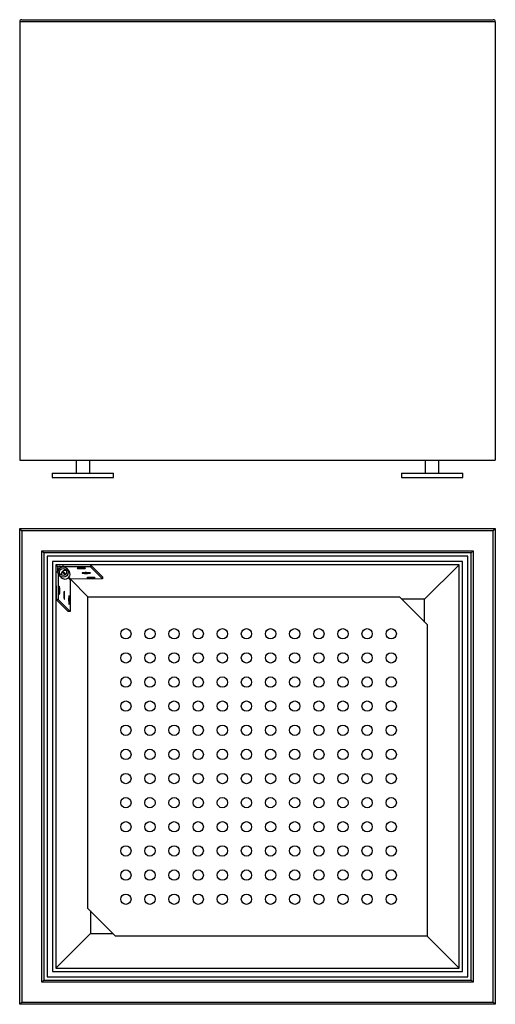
# Model space of a CAD drawing. Header units: millimetres. Extents: x 66 to 1569, y 63 to 1505.
# Tile 1 of 2: x 66 to 756, y 63 to 1491. Entities that reach past the tile are written whole.
import ezdxf

# ---------------------------------------------------------------- set-up
doc = ezdxf.new("R2010")
doc.units = ezdxf.units.MM

msp = doc.modelspace()

# ---------------------------------------------------------------- linework, layer by layer
at = {"color": 7, "linetype": 'Continuous', "lineweight": 25}
for p, q in [((755.981, 1488.35), (65.981, 1488.35)), ((65.981, 1488.35), (65.981, 852.35)), ((68.981, 1491.35), (752.981, 1491.35)), ((755.981, 1488.35), (755.981, 852.35)), ((65.981, 852.35), (755.981, 852.35)), ((147.683, 852.35), (147.683, 833.35)), ((167.683, 833.35), (167.683, 852.35)), ((654.283, 852.35), (654.283, 833.35)), ((674.283, 833.35), (674.283, 852.35)), ((113.183, 833.35), (113.183, 827.35)), ((113.183, 833.35), (157.908, 833.35)), ((157.908, 833.35), (202.183, 833.35)), ((202.183, 827.35), (202.183, 833.35)), ((619.783, 833.35), (619.783, 827.35)), ((619.783, 833.35), (664.508, 833.35)), ((664.508, 833.35), (708.783, 833.35)), ((708.783, 827.35), (708.783, 833.35)), ((113.183, 827.35), (157.908, 827.35)), ((157.908, 827.35), (202.183, 827.35)), ((619.783, 827.35), (664.508, 827.35)), ((664.508, 827.35), (708.783, 827.35)), ((68.981, 750.069), (65.981, 753.069)), ((65.981, 753.069), (755.981, 753.069)), ((65.981, 63.069), (65.981, 753.069)), ((752.981, 750.069), (68.981, 750.069)), ((68.981, 750.069), (68.981, 66.069)), ((752.981, 750.069), (755.981, 753.069)), ((752.981, 66.069), (752.981, 750.069)), ((755.981, 753.069), (755.981, 63.069)), ((97.981, 721.069), (723.981, 721.069)), ((97.981, 95.069), (97.981, 721.069)), ((100.981, 718.069), (97.981, 721.069)), ((720.981, 718.069), (100.981, 718.069)), ((100.981, 718.069), (100.981, 98.069)), ((720.981, 718.069), (723.981, 721.069)), ((720.981, 98.069), (720.981, 718.069)), ((723.981, 721.069), (723.981, 95.069)), ((715.981, 713.069), (105.981, 713.069)), ((105.981, 713.069), (105.981, 103.069)), ((708.481, 705.569), (113.481, 705.569)), ((113.481, 705.569), (113.481, 110.569)), ((121.841, 697.209), (118.5, 700.55)), ((118.5, 700.55), (118.5, 115.588)), ((703.462, 700.55), (118.5, 700.55)), ((128.533, 700.527), (128.533, 697.539)), ((168.729, 700.483), (128.533, 700.527)), ((168.729, 700.483), (168.729, 697.494)), ((168.729, 700.483), (186.094, 683.117)), ((653.462, 650.55), (703.462, 700.55)), ((703.462, 115.588), (703.462, 700.55)), ((708.481, 110.569), (708.481, 705.569)), ((715.981, 103.069), (715.981, 713.069)), ((118.57, 690.49), (121.559, 690.512)), ((118.57, 690.49), (118.918, 650.295)), ((120.741, 694.559), (120.741, 690.506)), ((121.559, 690.512), (121.562, 690.211)), ((121.575, 690.497), (121.559, 690.512)), ((121.566, 689.688), (121.906, 650.317)), ((124.463, 698.309), (128.533, 698.34)), ((128.833, 697.538), (128.533, 697.539)), ((128.533, 697.539), (128.548, 697.523)), ((168.729, 697.494), (129.358, 697.538)), ((136.939, 692.77), (134.334, 695.374)), ((168.729, 697.494), (186.094, 680.129)), ((123.727, 684.768), (126.332, 682.163)), ((139.272, 679.039), (139.272, 632.952)), ((164.981, 654.069), (139.488, 679.562)), ((186.094, 680.129), (140.005, 679.779)), ((186.094, 683.117), (186.094, 680.129)), ((121.906, 650.317), (118.918, 650.295)), ((118.918, 650.295), (136.283, 632.929)), ((121.906, 650.317), (139.272, 632.952)), ((164.981, 654.069), (616.981, 654.069)), ((164.981, 202.069), (164.981, 654.069)), ((616.981, 654.069), (656.981, 614.069)), ((653.462, 650.55), (620.5, 650.55)), ((653.462, 617.588), (653.462, 650.55)), ((139.272, 632.952), (136.283, 632.929)), ((656.981, 614.069), (656.981, 162.069)), ((204.981, 162.069), (164.981, 202.069)), ((168.5, 198.55), (168.5, 165.588)), ((168.5, 165.588), (118.5, 115.588)), ((168.5, 165.588), (201.462, 165.588)), ((656.981, 162.069), (204.981, 162.069)), ((656.981, 162.069), (703.462, 115.588)), ((118.5, 115.588), (703.462, 115.588)), ((105.981, 103.069), (715.981, 103.069)), ((113.481, 110.569), (708.481, 110.569)), ((97.981, 95.069), (100.981, 98.069)), ((723.981, 95.069), (97.981, 95.069)), ((100.981, 98.069), (720.981, 98.069)), ((723.981, 95.069), (720.981, 98.069)), ((65.981, 63.069), (68.981, 66.069)), ((755.981, 63.069), (65.981, 63.069)), ((68.981, 66.069), (752.981, 66.069)), ((755.981, 63.069), (752.981, 66.069))]:
    msp.add_line(p, q, dxfattribs=at)
at = {"color": 8, "linetype": 'Continuous', "lineweight": 25}
for p, q in [((120.741, 694.559), (123.105, 694.577)), ((124.463, 695.949), (124.463, 698.309)), ((127.683, 690.628), (132.193, 686.118)), ((128.414, 691.37), (132.935, 686.849)), ((136.489, 681.822), (139.272, 679.039)), ((137.229, 682.555), (140.005, 679.779))]:
    msp.add_line(p, q, dxfattribs=at)
at = {"color": 7, "linetype": 'Continuous', "lineweight": 25, "flags": 128}
for points in [[(156.043, 695.123), (157.513, 695.151), (158.858, 695.209), (159.993, 695.295), (160.848, 695.403), (161.368, 695.526), (161.52, 695.657), (161.296, 695.786), (160.709, 695.907), (159.795, 696.011), (158.614, 696.092), (157.238, 696.145), (155.754, 696.167), (154.256, 696.155), (152.837, 696.112), (151.587, 696.039), (150.584, 695.941), (149.892, 695.825), (149.553, 695.697), (149.589, 695.566), (149.998, 695.44), (150.754, 695.327), (151.81, 695.233), (153.099, 695.166), (154.54, 695.128), (156.043, 695.123)], [(162.989, 688.177), (164.459, 688.205), (165.804, 688.263), (166.94, 688.349), (167.794, 688.457), (168.314, 688.58), (168.466, 688.711), (168.242, 688.84), (167.655, 688.961), (166.742, 689.065), (165.56, 689.146), (164.184, 689.199), (162.7, 689.221), (161.202, 689.209), (159.783, 689.166), (158.533, 689.093), (157.53, 688.995), (156.838, 688.879), (156.499, 688.751), (156.535, 688.62), (156.944, 688.494), (157.7, 688.381), (158.756, 688.287), (160.045, 688.22), (161.486, 688.182), (162.989, 688.177)], [(169.935, 681.231), (171.405, 681.259), (172.75, 681.317), (173.886, 681.403), (174.74, 681.511), (175.26, 681.634), (175.412, 681.764), (175.188, 681.894), (174.601, 682.015), (173.688, 682.119), (172.506, 682.2), (171.13, 682.253), (169.647, 682.274), (168.148, 682.263), (166.729, 682.22), (165.479, 682.147), (164.477, 682.049), (163.784, 681.933), (163.445, 681.805), (163.481, 681.674), (163.89, 681.548), (164.647, 681.434), (165.702, 681.341), (166.991, 681.273), (168.432, 681.236), (169.935, 681.231)], [(123.122, 664.045), (123.138, 662.542), (123.186, 661.101), (123.263, 659.812), (123.364, 658.756), (123.482, 658), (123.61, 657.591), (123.74, 657.555), (123.865, 657.894), (123.975, 658.586), (124.064, 659.589), (124.127, 660.839), (124.16, 662.258), (124.16, 663.756), (124.127, 665.24), (124.064, 666.616), (123.975, 667.797), (123.865, 668.71), (123.74, 669.297), (123.61, 669.522), (123.482, 669.369), (123.364, 668.85), (123.263, 667.995), (123.186, 666.86), (123.138, 665.515), (123.122, 664.045)], [(130.068, 657.099), (130.084, 655.596), (130.132, 654.155), (130.209, 652.866), (130.31, 651.81), (130.428, 651.054), (130.556, 650.645), (130.687, 650.609), (130.811, 650.947), (130.921, 651.64), (131.01, 652.643), (131.073, 653.893), (131.106, 655.312), (131.106, 656.81), (131.073, 658.294), (131.01, 659.669), (130.921, 660.851), (130.811, 661.764), (130.687, 662.351), (130.556, 662.576), (130.428, 662.423), (130.31, 661.903), (130.209, 661.049), (130.132, 659.914), (130.084, 658.569), (130.068, 657.099)], [(137.014, 650.152), (137.03, 648.65), (137.079, 647.208), (137.155, 645.92), (137.256, 644.864), (137.374, 644.108), (137.502, 643.699), (137.633, 643.663), (137.757, 644.001), (137.867, 644.694), (137.957, 645.697), (138.019, 646.947), (138.052, 648.365), (138.052, 649.864), (138.019, 651.347), (137.957, 652.723), (137.867, 653.905), (137.757, 654.818), (137.633, 655.405), (137.502, 655.63), (137.374, 655.477), (137.256, 654.957), (137.155, 654.103), (137.079, 652.968), (137.03, 651.623), (137.014, 650.152)]]:
    msp.add_lwpolyline(points, dxfattribs=at)
at = {"color": 7, "linetype": 'Continuous', "lineweight": 25}
for centre, radius in [((128.975, 690.065), 7.466), ((128.993, 690.066), 5.076), ((219.981, 600.569), 7.5), ((254.981, 600.569), 7.5), ((289.981, 600.569), 7.5), ((324.981, 600.569), 7.5), ((359.981, 600.569), 7.5), ((394.981, 600.569), 7.5), ((429.981, 600.569), 7.5), ((464.981, 600.569), 7.5), ((499.981, 600.569), 7.5), ((534.981, 600.569), 7.5), ((569.981, 600.569), 7.5), ((604.981, 600.569), 7.5), ((219.981, 565.569), 7.5), ((254.981, 565.569), 7.5), ((289.981, 565.569), 7.5), ((324.981, 565.569), 7.5), ((359.981, 565.569), 7.5), ((394.981, 565.569), 7.5), ((429.981, 565.569), 7.5), ((464.981, 565.569), 7.5), ((499.981, 565.569), 7.5), ((534.981, 565.569), 7.5), ((569.981, 565.569), 7.5), ((604.981, 565.569), 7.5), ((219.981, 530.569), 7.5), ((254.981, 530.569), 7.5), ((289.981, 530.569), 7.5), ((324.981, 530.569), 7.5), ((359.981, 530.569), 7.5), ((394.981, 530.569), 7.5), ((429.981, 530.569), 7.5), ((464.981, 530.569), 7.5), ((499.981, 530.569), 7.5), ((534.981, 530.569), 7.5), ((569.981, 530.569), 7.5), ((604.981, 530.569), 7.5), ((219.981, 495.569), 7.5), ((254.981, 495.569), 7.5), ((289.981, 495.569), 7.5), ((324.981, 495.569), 7.5), ((359.981, 495.569), 7.5), ((394.981, 495.569), 7.5), ((429.981, 495.569), 7.5), ((464.981, 495.569), 7.5), ((499.981, 495.569), 7.5), ((534.981, 495.569), 7.5), ((569.981, 495.569), 7.5), ((604.981, 495.569), 7.5), ((219.981, 460.569), 7.5), ((254.981, 460.569), 7.5), ((289.981, 460.569), 7.5), ((324.981, 460.569), 7.5), ((359.981, 460.569), 7.5), ((394.981, 460.569), 7.5), ((429.981, 460.569), 7.5), ((464.981, 460.569), 7.5), ((499.981, 460.569), 7.5), ((534.981, 460.569), 7.5), ((569.981, 460.569), 7.5), ((604.981, 460.569), 7.5), ((219.981, 425.569), 7.5), ((254.981, 425.569), 7.5), ((289.981, 425.569), 7.5), ((324.981, 425.569), 7.5), ((359.981, 425.569), 7.5), ((394.981, 425.569), 7.5), ((429.981, 425.569), 7.5), ((464.981, 425.569), 7.5), ((499.981, 425.569), 7.5), ((534.981, 425.569), 7.5), ((569.981, 425.569), 7.5), ((604.981, 425.569), 7.5), ((219.981, 390.569), 7.5), ((254.981, 390.569), 7.5), ((289.981, 390.569), 7.5), ((324.981, 390.569), 7.5), ((359.981, 390.569), 7.5), ((394.981, 390.569), 7.5), ((429.981, 390.569), 7.5), ((464.981, 390.569), 7.5), ((499.981, 390.569), 7.5), ((534.981, 390.569), 7.5), ((569.981, 390.569), 7.5), ((604.981, 390.569), 7.5), ((219.981, 355.569), 7.5), ((254.981, 355.569), 7.5), ((289.981, 355.569), 7.5), ((324.981, 355.569), 7.5), ((359.981, 355.569), 7.5), ((394.981, 355.569), 7.5), ((429.981, 355.569), 7.5), ((464.981, 355.569), 7.5), ((499.981, 355.569), 7.5), ((534.981, 355.569), 7.5), ((569.981, 355.569), 7.5), ((604.981, 355.569), 7.5), ((219.981, 320.569), 7.5), ((254.981, 320.569), 7.5), ((289.981, 320.569), 7.5), ((324.981, 320.569), 7.5), ((359.981, 320.569), 7.5), ((394.981, 320.569), 7.5), ((429.981, 320.569), 7.5), ((464.981, 320.569), 7.5), ((499.981, 320.569), 7.5), ((534.981, 320.569), 7.5), ((569.981, 320.569), 7.5), ((604.981, 320.569), 7.5), ((219.981, 285.569), 7.5), ((254.981, 285.569), 7.5), ((289.981, 285.569), 7.5), ((324.981, 285.569), 7.5), ((359.981, 285.569), 7.5), ((394.981, 285.569), 7.5), ((429.981, 285.569), 7.5), ((464.981, 285.569), 7.5), ((499.981, 285.569), 7.5), ((534.981, 285.569), 7.5), ((569.981, 285.569), 7.5), ((604.981, 285.569), 7.5), ((219.981, 250.569), 7.5), ((254.981, 250.569), 7.5), ((289.981, 250.569), 7.5), ((324.981, 250.569), 7.5), ((359.981, 250.569), 7.5), ((394.981, 250.569), 7.5), ((429.981, 250.569), 7.5), ((464.981, 250.569), 7.5), ((499.981, 250.569), 7.5), ((534.981, 250.569), 7.5), ((569.981, 250.569), 7.5), ((604.981, 250.569), 7.5), ((219.981, 215.569), 7.5), ((254.981, 215.569), 7.5), ((289.981, 215.569), 7.5), ((324.981, 215.569), 7.5), ((359.981, 215.569), 7.5), ((394.981, 215.569), 7.5), ((429.981, 215.569), 7.5), ((464.981, 215.569), 7.5), ((499.981, 215.569), 7.5), ((534.981, 215.569), 7.5), ((569.981, 215.569), 7.5), ((604.981, 215.569), 7.5)]:
    msp.add_circle(centre, radius, dxfattribs=at)
for centre, radius, start, end in [((68.981, 1488.35), 3, 90, 180), ((752.981, 1488.35), 3, 0, 90), ((124.497, 694.554), 3.756, 90.507436, 179.924501), ((131.667, 687.435), 5.111, 66.658117, 203.341883), ((131.599, 687.498), 7.503, 270.276084, 44.633433), ((131.572, 687.409), 7.414, 225.03439, 270.492975), ((140.012, 679.038), 0.74, 90.507436, 179.924501)]:
    msp.add_arc(centre, radius, start, end, dxfattribs=at)

doc.saveas('drawing.dxf')
